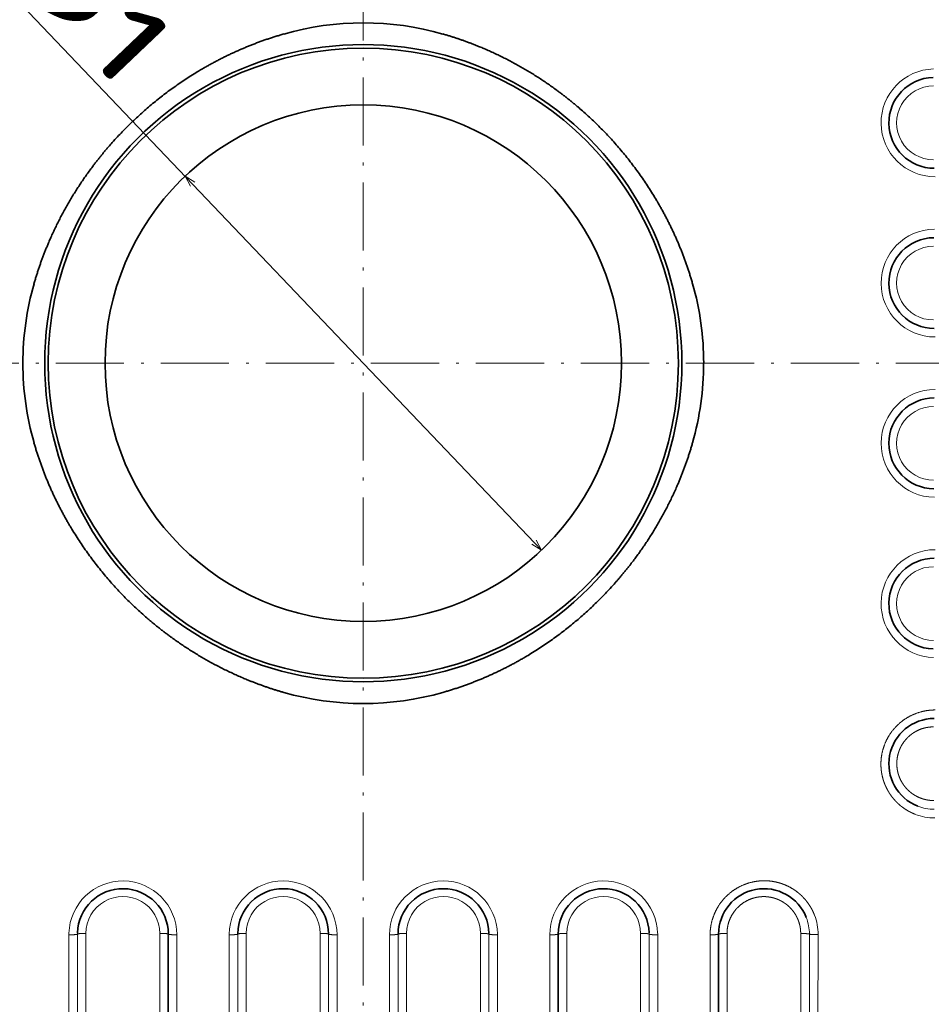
# Model space of a CAD drawing. Extents: x 117 to 1015, y -24 to 896.
# Tile 12 of 24: x 534 to 695, y 308 to 481. Entities that reach past the tile are written whole.
import ezdxf
from ezdxf.enums import TextEntityAlignment as Align

# ---------------------------------------------------------------- set-up
doc = ezdxf.new("R2010")
doc.units = 0
doc.linetypes.add('DASHDOT', pattern=[18.5, 12, -3, 0.5, -3])
doc.layers.get('0').update_dxf_attribs({"lineweight": 13})
doc.styles.get("Standard").update_dxf_attribs({"font": 'isocp.shx'})
doc.dimstyles.get("Standard").update_dxf_attribs({"dimtxt": 2.5, "dimasz": 2.5, "dimexe": 1.25, "dimexo": 0.625, "dimtad": 1, "dimcen": 2.5, "dimadec": 0, "dimazin": 0, "dimtfac": 1, "dimtmove": 0, "dimatfit": 0, "dimfxl": 0, "dimarcsym": 0})

# ---------------------------------------------------------------- blocks, each defined once
blk = doc.blocks.new('*D')
at = {"color": 7, "lineweight": 13}
for p, q in [((222.5, 820.5), (131.37, 820.5)), ((133.37, 20.5), (133.37, 820.5)), ((524.07, 494.39), (625.89, 387.57)), ((194.5, 48.5), (194.5, -23.6)), ((994.5, 48.5), (994.5, -23.6)), ((222.5, 20.5), (131.37, 20.5)), ((194.5, -21.6), (994.5, -21.6))]:
    blk.add_line(p, q, dxfattribs=at)
for points in [[(133.89, 818.57), (133.37, 820.5), (132.85, 818.57)], [(564.81, 452.39), (563.11, 453.43), (564.06, 451.68)], [(624.19, 388.61), (625.89, 387.57), (624.94, 389.32)], [(132.85, 22.43), (133.37, 20.5), (133.89, 22.43)], [(196.43, -21.08), (194.5, -21.6), (196.43, -22.12)], [(992.57, -22.12), (994.5, -21.6), (992.57, -21.08)]]:
    blk.add_lwpolyline(points, dxfattribs=at)
for s, rotation, p, p2 in [('%%c', 313.6296, (525.52, 495.77), (532.6, 488.33)), ('91', 313.6296, (533.29, 487.61), (551.98, 468)), ('800', 90, (131.37, 399.48), (131.37, 441.52))]:
    blk.add_text(s, height=14, rotation=rotation, dxfattribs=at).set_placement(p, p2, align=Align.FIT)
blk.add_text('800', height=14, dxfattribs=at).set_placement((573.48, -19.6), (615.52, -19.6), align=Align.FIT)
blk = doc.blocks.new('BLOCK7')
at = {"color": 7, "linetype": 'DASHDOT', "lineweight": 13}
for p, q in [((0, 420.34), (0, -420.34)), ((420.34, 0), (-420.34, 0))]:
    blk.add_line(p, q, dxfattribs=at)
blk = doc.blocks.new('BLOCK8')
at = {"color": 7, "lineweight": 13, "ltscale": 0.00661}
blk.add_line((-51.86, -100.46), (-51.86, -100.72), dxfattribs=at)
at = {"color": 7, "lineweight": 13, "ltscale": 0.005572}
blk.add_line((-50.35, -100.37), (-50.35, -100.59), dxfattribs=at)
at = {"color": 7, "lineweight": 13}
for p, q in [((-50.35, -310), (-50.35, -100.59)), ((-48.85, -100.46), (-48.85, -309.88)), ((-35.85, -309.88), (-35.85, -100.46)), ((-22.12, -310), (-22.12, -100.59)), ((-20.62, -100.46), (-20.62, -309.88)), ((-7.62, -309.88), (-7.62, -100.46)), ((-6.12, -100.59), (-6.12, -310)), ((6.12, -100.59), (6.12, -310)), ((7.62, -309.88), (7.62, -100.46)), ((20.62, -100.46), (20.62, -309.88)), ((22.12, -310), (22.12, -100.59)), ((35.85, -309.88), (35.85, -100.46)), ((48.85, -100.46), (48.85, -309.88)), ((50.35, -310), (50.35, -100.59)), ((-51.86, -310.12), (-51.86, -100.72)), ((-32.86, -100.72), (-32.86, -310.12)), ((-23.62, -310.12), (-23.62, -100.72)), ((-4.62, -100.72), (-4.62, -310.12)), ((4.62, -100.72), (4.62, -310.12)), ((23.62, -310.12), (23.62, -100.72)), ((32.86, -100.72), (32.86, -310.12)), ((51.86, -310.12), (51.86, -100.72)), ((61.09, -310.12), (61.09, -102.86)), ((64.09, -105.45), (64.09, -309.88))]:
    blk.add_line(p, q, dxfattribs=at)
at = {"color": 7, "lineweight": 35}
for p, q in [((-34.36, -100.59), (-34.36, -310)), ((34.35, -100.59), (34.35, -310)), ((62.59, -310), (62.59, -102.73))]:
    blk.add_line(p, q, dxfattribs=at)
at = {"color": 7, "lineweight": 13, "ltscale": 0.002731}
blk.add_line((-23.62, -100.72), (-23.62, -100.61), dxfattribs=at)
at = {"color": 7, "lineweight": 13, "ltscale": 0.00273}
blk.add_line((23.62, -100.61), (23.62, -100.72), dxfattribs=at)
at = {"color": 7, "lineweight": 13, "ltscale": 0.005571}
blk.add_line((50.35, -100.37), (50.35, -100.59), dxfattribs=at)
at = {"color": 7, "lineweight": 13, "ltscale": 0.006609}
blk.add_line((51.86, -100.46), (51.86, -100.72), dxfattribs=at)
at = {"color": 7, "lineweight": 35, "ltscale": 0.053444}
blk.add_line((62.59, -102.73), (62.59, -100.59), dxfattribs=at)
at = {"color": 7, "lineweight": 13, "ltscale": 0.124652}
blk.add_line((64.09, -105.45), (64.08, -100.47), dxfattribs=at)
at = {"color": 7, "lineweight": 13, "ltscale": 0.433296}
blk.add_line((77.06, -100.49), (77.08, -117.82), dxfattribs=at)
at = {"color": 7, "lineweight": 13, "ltscale": 0.433987}
blk.add_line((78.59, -117.95), (78.59, -100.59), dxfattribs=at)
at = {"color": 7, "lineweight": 13, "ltscale": 0.053524}
blk.add_line((61.1, -100.72), (61.09, -102.86), dxfattribs=at)
at = {"color": 7, "lineweight": 13, "ltscale": 0.434679}
blk.add_line((80.1, -118.07), (80.13, -100.68), dxfattribs=at)
at = {"color": 7, "lineweight": 35}
for radius in [55.5, 45.5]:
    blk.add_circle((0, 0), radius, dxfattribs=at)
for centre, radius, start, end in [((0, 8.95), 51.02, 74.0575, 105.9413), ((0, 0), 56.13, 359.9999, 180.0001), ((100.59, 42.35), 8, 91.5986, 270), ((100.59, 14.12), 8, 90.6604, 270.0006), ((-8.94, 0), 51.03, 164.0606, 179.9976), ((8.94, 0), 51.03, 0.0022, 15.9405), ((-8.94, 0), 51.03, 180.0022, 195.9407), ((0, 0), 56.13, 179.9999, 360.0001), ((8.93, 0), 51.03, 344.0609, 359.9976), ((100.59, -14.12), 8, 89.9994, 269.3398), ((100.59, -42.35), 8, 90, 268.4016), ((0, -8.95), 51.02, 254.0572, 285.9409), ((100.59, -70.59), 8, 90, 248.7299), ((-42.35, -100.59), 8, 0, 178.4014), ((-14.12, -100.59), 8, 359.9994, 179.3396), ((14.12, -100.59), 8, 0.6602, 180), ((42.35, -100.59), 8, 1.5984, 180), ((70.59, -100.59), 8, 21.2701, 180)]:
    blk.add_arc(centre, radius, start, end, dxfattribs=at)
at = {"color": 7, "lineweight": 13}
for centre, radius, start, end in [((100.72, 42.36), 9.5, 91.608, 269.9917), ((100.46, 42.35), 6.5, 89.9911, 270.0076), ((100.72, 14.12), 9.5, 90.6688, 269.9926), ((100.46, 14.12), 6.5, 89.9918, 270.0078), ((100.72, -14.12), 9.5, 90.0074, 269.3315), ((100.46, -14.12), 6.5, 89.9926, 270.0078), ((100.72, -42.36), 9.5, 90.0083, 268.3921), ((100.46, -42.35), 6.5, 89.9921, 270.0093), ((100.59, -70.59), 8, 248.7315, 269.9965), ((100.67, -70.64), 9.49, 248.8002, 270.0881), ((-42.36, -100.72), 9.5, 0.0085, 178.3918), ((-14.12, -100.72), 9.5, 0.0075, 179.3312), ((14.12, -100.72), 9.5, 0.6686, 179.9919), ((42.36, -100.72), 9.5, 1.6079, 179.9917), ((-42.35, -100.46), 6.5, 359.9924, 180.0089), ((-14.12, -100.46), 6.5, 359.9926, 180.0078), ((14.12, -100.46), 6.5, 359.9922, 180.0074), ((42.35, -100.46), 6.5, 359.9911, 180.0076), ((70.6, -100.59), 7.99, 0.0022, 21.2702), ((70.64, -100.67), 9.49, 359.9119, 21.1998)]:
    blk.add_arc(centre, radius, start, end, dxfattribs=at)
at = {"color": 7, "lineweight": 35}
for points, knots in [([(-14.01, 58.01), (-19.28, 56.5), (-24.3, 54.43), (-29.03, 51.84), (-37.6, 45.99), (-44.82, 38.63), (-47.99, 34.73), (-52.2, 28.39), (-55.45, 21.42), (-56.43, 19.01), (-57.28, 16.54), (-58.01, 14.01)], [0, 0, 0, 0, 0, 0, 31.310618, 31.310618, 31.310618, 61.014096, 61.014096, 61.014096, 76.047532, 76.047532, 76.047532, 76.047532, 76.047532, 76.047532]), ([(58.01, 14.01), (56.5, 19.29), (54.43, 24.29), (51.86, 29.01), (45.88, 37.76), (38.35, 45.1), (34.23, 48.39), (27.82, 52.54), (20.76, 55.72), (18.57, 56.58), (16.32, 57.35), (14.01, 58.01)], [0, 0, 0, 0, 0, 0, 32.80012, 32.80012, 32.80012, 65.759021, 65.759021, 65.759021, 80.071087, 80.071087, 80.071087, 80.071087, 80.071087, 80.071087]), ([(-58.01, -14.01), (-56.5, -19.29), (-54.43, -24.3), (-51.85, -29.01), (-45.88, -37.76), (-38.34, -45.11), (-34.21, -48.4), (-27.81, -52.55), (-20.75, -55.72), (-18.56, -56.58), (-16.31, -57.35), (-14.01, -58.01)], [0, 0, 0, 0, 0, 0, 32.610318, 32.610318, 32.610318, 65.348879, 65.348879, 65.348879, 79.556875, 79.556875, 79.556875, 79.556875, 79.556875, 79.556875]), ([(14.01, -58.01), (19.29, -56.5), (24.3, -54.43), (29.03, -51.85), (37.58, -46), (44.79, -38.66), (47.96, -34.76), (52.18, -28.43), (55.44, -21.45), (56.42, -19.04), (57.28, -16.55), (58.01, -14.01)], [0, 0, 0, 0, 0, 0, 31.874862, 31.874862, 31.874862, 62.203713, 62.203713, 62.203713, 77.56727, 77.56727, 77.56727, 77.56727, 77.56727, 77.56727])]:
    blk.add_open_spline(points, degree=5, knots=knots, dxfattribs=at)
at = {"color": 7, "lineweight": 13}
for points, knots in [([(100.72, -61.1), (99.83, -61.1), (98.98, -61.2), (98.17, -61.4), (96.43, -62), (94.94, -62.96), (94.18, -63.6), (92.86, -65.03), (91.92, -66.8), (91.55, -67.74), (91.19, -69.28), (91.17, -70.98), (91.2, -71.56), (91.34, -72.51), (91.61, -73.48), (91.73, -73.83), (91.93, -74.36), (92.18, -74.87), (92.26, -75.04), (92.48, -75.43), (92.72, -75.82), (92.87, -76.05), (93.2, -76.5), (93.56, -76.92), (93.75, -77.14), (94.09, -77.48), (94.44, -77.8), (94.59, -77.93), (94.9, -78.18), (95.21, -78.4), (95.37, -78.51), (95.75, -78.76), (96.14, -78.98), (96.37, -79.1), (96.68, -79.25), (97, -79.39), (97.08, -79.42), (97.16, -79.45), (97.24, -79.48)], [0, 0, 0, 0, 0, 0, 5.990679, 5.990679, 5.990679, 13.745635, 13.745635, 13.745635, 21.2547, 21.2547, 21.2547, 25.031834, 25.031834, 25.031834, 27.194539, 27.194539, 27.194539, 28.191066, 28.191066, 28.191066, 29.624822, 29.624822, 29.624822, 31.061604, 31.061604, 31.061604, 32.093651, 32.093651, 32.093651, 33.08859, 33.08859, 33.08859, 34.511238, 34.511238, 34.511238, 35.003923, 35.003923, 35.003923, 35.003923, 35.003923, 35.003923]), ([(100.47, -64.08), (99.73, -64.08), (99.05, -64.18), (98.4, -64.36), (97.59, -64.7), (96.87, -65.15), (96.68, -65.29), (96.03, -65.78), (95.47, -66.37), (95.11, -66.83), (94.64, -67.61), (94.31, -68.5), (94.21, -68.82), (94.09, -69.31), (94.02, -69.83), (94.01, -70), (93.99, -70.32), (93.99, -70.66), (93.99, -70.83), (94.01, -71.15), (94.05, -71.48), (94.08, -71.63), (94.13, -71.94), (94.21, -72.26), (94.26, -72.41), (94.35, -72.7), (94.46, -72.99), (94.52, -73.14), (94.64, -73.41), (94.79, -73.68), (94.86, -73.8), (94.99, -74.02), (95.14, -74.24), (95.2, -74.33), (95.33, -74.51), (95.47, -74.68), (95.54, -74.77), (95.72, -74.97), (95.91, -75.17), (96.02, -75.27), (96.26, -75.49), (96.51, -75.7), (96.64, -75.79), (96.89, -75.97), (97.15, -76.13), (97.27, -76.2), (97.57, -76.37), (97.87, -76.51), (98.05, -76.58), (98.42, -76.72), (98.78, -76.83), (98.96, -76.88), (99.39, -76.97), (99.8, -77.03), (100.03, -77.05), (100.26, -77.06), (100.49, -77.06)], [0, 0, 0, 0, 0, 0, 5.932425, 5.932425, 5.932425, 8.250389, 8.250389, 8.250389, 13.926907, 13.926907, 13.926907, 16.966723, 16.966723, 16.966723, 18.348936, 18.348936, 18.348936, 19.628368, 19.628368, 19.628368, 20.784983, 20.784983, 20.784983, 21.835, 21.835, 21.835, 22.7622, 22.7622, 22.7622, 23.601507, 23.601507, 23.601507, 24.201032, 24.201032, 24.201032, 24.800558, 24.800558, 24.800558, 25.647203, 25.647203, 25.647203, 26.541245, 26.541245, 26.541245, 27.353467, 27.353467, 27.353467, 28.565444, 28.565444, 28.565444, 29.86994, 29.86994, 29.86994, 31.66428, 31.66428, 31.66428, 31.66428, 31.66428, 31.66428]), ([(79.48, -97.24), (79.42, -97.07), (79.35, -96.91), (79.28, -96.75), (79.13, -96.42), (78.96, -96.1), (78.87, -95.95), (78.64, -95.56), (78.38, -95.18), (78.22, -94.96), (77.88, -94.52), (77.5, -94.11), (77.3, -93.91), (76.81, -93.45), (76.29, -93.03), (75.96, -92.81), (75.41, -92.46), (74.85, -92.16), (74.61, -92.05), (73.89, -91.74), (73.16, -91.51), (72.66, -91.39), (71.63, -91.2), (70.63, -91.17), (70.11, -91.18), (68.36, -91.35), (66.8, -91.89), (65.79, -92.4), (64.14, -93.57), (62.86, -95.1), (62.36, -95.87), (61.68, -97.23), (61.27, -98.76), (61.16, -99.39), (61.1, -100.04), (61.1, -100.72)], [0, 0, 0, 0, 0, 0, 1.00311, 1.00311, 1.00311, 1.978845, 1.978845, 1.978845, 3.41373, 3.41373, 3.41373, 4.85487, 4.85487, 4.85487, 6.870022, 6.870022, 6.870022, 8.293948, 8.293948, 8.293948, 11.288669, 11.288669, 11.288669, 14.767186, 14.767186, 14.767186, 23.368975, 23.368975, 23.368975, 30.462362, 30.462362, 30.462362, 35.003921, 35.003921, 35.003921, 35.003921, 35.003921, 35.003921]), ([(64.08, -100.47), (64.08, -99.72), (64.18, -99.03), (64.37, -98.37), (64.96, -96.99), (65.87, -95.88), (66.48, -95.33), (67.56, -94.62), (68.86, -94.18), (69.35, -94.07), (70.15, -93.96), (71.03, -93.99), (71.35, -94.03), (71.83, -94.1), (72.33, -94.23), (72.48, -94.28), (72.77, -94.37), (73.07, -94.49), (73.21, -94.55), (73.48, -94.68), (73.75, -94.83), (73.87, -94.9), (74.1, -95.04), (74.31, -95.19), (74.4, -95.25), (74.58, -95.39), (74.76, -95.53), (74.84, -95.61), (75.05, -95.79), (75.24, -95.99), (75.35, -96.1), (75.57, -96.35), (75.77, -96.6), (75.86, -96.73), (76.08, -97.05), (76.27, -97.37), (76.36, -97.56), (76.54, -97.94), (76.69, -98.32), (76.75, -98.51), (76.87, -98.89), (76.95, -99.27), (76.98, -99.47), (77.03, -99.79), (77.05, -100.11), (77.05, -100.24), (77.06, -100.36), (77.06, -100.49)], [0, 0, 0, 0, 0, 0, 5.537411, 5.537411, 5.537411, 12.815336, 12.815336, 12.815336, 16.851869, 16.851869, 16.851869, 19.107993, 19.107993, 19.107993, 20.10137, 20.10137, 20.10137, 20.996403, 20.996403, 20.996403, 21.814875, 21.814875, 21.814875, 22.414939, 22.414939, 22.414939, 23.015004, 23.015004, 23.015004, 23.863905, 23.863905, 23.863905, 24.73537, 24.73537, 24.73537, 25.954381, 25.954381, 25.954381, 27.17954, 27.17954, 27.17954, 28.521717, 28.521717, 28.521717, 29.447077, 29.447077, 29.447077, 29.447077, 29.447077, 29.447077]), ([(-50.35, -100.59), (-50.36, -100.6), (-50.38, -100.62), (-50.41, -100.63), (-50.59, -100.67), (-50.9, -100.69), (-51.14, -100.71), (-51.43, -100.72), (-51.72, -100.72), (-51.77, -100.72), (-51.81, -100.72), (-51.86, -100.72)], [0, 0, 0, 0, 0, 0, 0.806889, 0.806889, 0.806889, 2.637713, 2.637713, 2.637713, 2.967671, 2.967671, 2.967671, 2.967671, 2.967671, 2.967671]), ([(-48.85, -100.46), (-49.16, -100.46), (-49.46, -100.47), (-49.77, -100.48), (-50.11, -100.51), (-50.29, -100.55), (-50.32, -100.56), (-50.35, -100.57), (-50.35, -100.59), (-50.35, -100.59), (-50.35, -100.59), (-50.35, -100.59)], [0, 0, 0, 0, 0, 0, 2.21965, 2.21965, 2.21965, 2.862067, 2.862067, 2.862067, 2.955745, 2.955745, 2.955745, 2.955745, 2.955745, 2.955745]), ([(-35.85, -100.46), (-35.55, -100.46), (-35.24, -100.47), (-34.94, -100.48), (-34.6, -100.51), (-34.42, -100.55), (-34.38, -100.56), (-34.36, -100.57), (-34.36, -100.59), (-34.36, -100.59), (-34.36, -100.59), (-34.36, -100.59)], [0, 0, 0, 0, 0, 0, 2.197335, 2.197335, 2.197335, 2.830634, 2.830634, 2.830634, 2.921925, 2.921925, 2.921925, 2.921925, 2.921925, 2.921925]), ([(-34.36, -100.59), (-34.36, -100.6), (-34.34, -100.61), (-34.3, -100.63), (-34.16, -100.66), (-33.93, -100.68), (-33.75, -100.7), (-33.46, -100.71), (-33.16, -100.72), (-33.06, -100.72), (-32.96, -100.72), (-32.86, -100.72)], [0, 0, 0, 0, 0, 0, 0.734705, 0.734705, 0.734705, 2.199893, 2.199893, 2.199893, 2.931528, 2.931528, 2.931528, 2.931528, 2.931528, 2.931528]), ([(-22.12, -100.59), (-22.12, -100.6), (-22.14, -100.61), (-22.17, -100.63), (-22.31, -100.66), (-22.55, -100.68), (-22.73, -100.7), (-23.02, -100.71), (-23.32, -100.72), (-23.42, -100.72), (-23.52, -100.72), (-23.62, -100.72)], [0, 0, 0, 0, 0, 0, 0.747427, 0.747427, 0.747427, 2.232175, 2.232175, 2.232175, 2.970334, 2.970334, 2.970334, 2.970334, 2.970334, 2.970334]), ([(-20.62, -100.46), (-20.92, -100.46), (-21.23, -100.47), (-21.53, -100.48), (-21.88, -100.51), (-22.06, -100.55), (-22.09, -100.56), (-22.11, -100.57), (-22.12, -100.59), (-22.12, -100.59), (-22.12, -100.59), (-22.12, -100.59)], [0, 0, 0, 0, 0, 0, 2.219429, 2.219429, 2.219429, 2.861863, 2.861863, 2.861863, 2.95556, 2.95556, 2.95556, 2.95556, 2.95556, 2.95556]), ([(-7.62, -100.46), (-7.31, -100.46), (-7.01, -100.47), (-6.71, -100.48), (-6.36, -100.51), (-6.18, -100.55), (-6.15, -100.56), (-6.13, -100.57), (-6.12, -100.59), (-6.12, -100.59), (-6.12, -100.59), (-6.12, -100.59)], [0, 0, 0, 0, 0, 0, 2.218895, 2.218895, 2.218895, 2.861251, 2.861251, 2.861251, 2.954952, 2.954952, 2.954952, 2.954952, 2.954952, 2.954952]), ([(-6.12, -100.59), (-6.12, -100.6), (-6.1, -100.61), (-6.07, -100.63), (-5.93, -100.66), (-5.69, -100.68), (-5.51, -100.7), (-5.23, -100.71), (-4.92, -100.72), (-4.82, -100.72), (-4.72, -100.72), (-4.62, -100.72)], [0, 0, 0, 0, 0, 0, 0.747253, 0.747253, 0.747253, 2.231346, 2.231346, 2.231346, 2.969289, 2.969289, 2.969289, 2.969289, 2.969289, 2.969289]), ([(6.12, -100.59), (6.12, -100.6), (6.1, -100.61), (6.07, -100.63), (5.93, -100.66), (5.69, -100.68), (5.51, -100.7), (5.23, -100.71), (4.92, -100.72), (4.82, -100.72), (4.72, -100.72), (4.62, -100.72)], [0, 0, 0, 0, 0, 0, 0.747254, 0.747254, 0.747254, 2.231349, 2.231349, 2.231349, 2.969292, 2.969292, 2.969292, 2.969292, 2.969292, 2.969292]), ([(7.62, -100.46), (7.31, -100.46), (7.01, -100.47), (6.71, -100.48), (6.36, -100.51), (6.18, -100.55), (6.15, -100.56), (6.13, -100.57), (6.12, -100.59), (6.12, -100.59), (6.12, -100.59), (6.12, -100.59)], [0, 0, 0, 0, 0, 0, 2.218892, 2.218892, 2.218892, 2.861247, 2.861247, 2.861247, 2.954948, 2.954948, 2.954948, 2.954948, 2.954948, 2.954948]), ([(20.62, -100.46), (20.92, -100.46), (21.23, -100.47), (21.53, -100.48), (21.88, -100.51), (22.06, -100.55), (22.09, -100.56), (22.11, -100.57), (22.12, -100.59), (22.12, -100.59), (22.12, -100.59), (22.12, -100.59)], [0, 0, 0, 0, 0, 0, 2.198534, 2.198534, 2.198534, 2.831826, 2.831826, 2.831826, 2.923005, 2.923005, 2.923005, 2.923005, 2.923005, 2.923005]), ([(22.12, -100.59), (22.12, -100.6), (22.14, -100.61), (22.17, -100.63), (22.31, -100.66), (22.55, -100.68), (22.73, -100.7), (23.02, -100.71), (23.32, -100.72), (23.42, -100.72), (23.52, -100.72), (23.62, -100.72)], [0, 0, 0, 0, 0, 0, 0.747444, 0.747444, 0.747444, 2.232218, 2.232218, 2.232218, 2.970385, 2.970385, 2.970385, 2.970385, 2.970385, 2.970385]), ([(34.35, -100.59), (34.35, -100.6), (34.34, -100.61), (34.31, -100.63), (34.17, -100.66), (33.93, -100.68), (33.75, -100.7), (33.46, -100.71), (33.16, -100.72), (33.06, -100.72), (32.96, -100.72), (32.86, -100.72)], [0, 0, 0, 0, 0, 0, 0.746828, 0.746828, 0.746828, 2.229753, 2.229753, 2.229753, 2.967104, 2.967104, 2.967104, 2.967104, 2.967104, 2.967104]), ([(35.85, -100.46), (35.55, -100.46), (35.24, -100.47), (34.94, -100.48), (34.6, -100.51), (34.42, -100.55), (34.38, -100.56), (34.36, -100.57), (34.36, -100.59), (34.36, -100.59), (34.35, -100.59), (34.35, -100.59)], [0, 0, 0, 0, 0, 0, 2.197728, 2.197728, 2.197728, 2.8312, 2.8312, 2.8312, 2.922538, 2.922538, 2.922538, 2.922538, 2.922538, 2.922538]), ([(48.85, -100.46), (49.16, -100.46), (49.46, -100.47), (49.76, -100.48), (50.11, -100.51), (50.29, -100.55), (50.33, -100.56), (50.35, -100.57), (50.35, -100.59), (50.35, -100.59), (50.35, -100.59), (50.35, -100.59)], [0, 0, 0, 0, 0, 0, 2.198336, 2.198336, 2.198336, 2.831421, 2.831421, 2.831421, 2.922529, 2.922529, 2.922529, 2.922529, 2.922529, 2.922529]), ([(50.35, -100.59), (50.36, -100.6), (50.38, -100.62), (50.41, -100.63), (50.59, -100.67), (50.9, -100.69), (51.14, -100.71), (51.43, -100.72), (51.72, -100.72), (51.77, -100.72), (51.81, -100.72), (51.86, -100.72)], [0, 0, 0, 0, 0, 0, 0.806915, 0.806915, 0.806915, 2.637782, 2.637782, 2.637782, 2.967743, 2.967743, 2.967743, 2.967743, 2.967743, 2.967743]), ([(61.1, -100.72), (61.4, -100.72), (61.71, -100.71), (62.01, -100.7), (62.35, -100.67), (62.53, -100.63), (62.56, -100.62), (62.58, -100.61), (62.59, -100.59), (62.59, -100.59), (62.59, -100.59), (62.59, -100.59)], [0, 0, 0, 0, 0, 0, 2.182261, 2.182261, 2.182261, 2.809863, 2.809863, 2.809863, 2.899797, 2.899797, 2.899797, 2.899797, 2.899797, 2.899797]), ([(62.59, -100.59), (62.59, -100.58), (62.61, -100.57), (62.64, -100.56), (62.77, -100.53), (63, -100.5), (63.17, -100.49), (63.46, -100.48), (63.76, -100.47), (63.87, -100.47), (63.97, -100.47), (64.08, -100.47)], [0, 0, 0, 0, 0, 0, 0.717925, 0.717925, 0.717925, 2.187419, 2.187419, 2.187419, 2.95367, 2.95367, 2.95367, 2.95367, 2.95367, 2.95367]), ([(78.59, -100.59), (78.59, -100.58), (78.57, -100.57), (78.55, -100.56), (78.44, -100.54), (78.27, -100.53), (78.15, -100.52), (77.87, -100.5), (77.55, -100.49), (77.39, -100.49), (77.22, -100.49), (77.06, -100.49)], [0, 0, 0, 0, 0, 0, 0.604593, 0.604593, 0.604593, 1.712647, 1.712647, 1.712647, 2.890607, 2.890607, 2.890607, 2.890607, 2.890607, 2.890607]), ([(80.13, -100.68), (79.82, -100.68), (79.51, -100.68), (79.21, -100.67), (78.86, -100.65), (78.66, -100.62), (78.63, -100.61), (78.6, -100.6), (78.59, -100.59), (78.59, -100.59), (78.59, -100.59), (78.59, -100.59)], [0, 0, 0, 0, 0, 0, 2.233212, 2.233212, 2.233212, 2.879134, 2.879134, 2.879134, 2.973432, 2.973432, 2.973432, 2.973432, 2.973432, 2.973432])]:
    blk.add_open_spline(points, degree=5, knots=knots, dxfattribs=at)

msp = doc.modelspace()

# ---------------------------------------------------------------- block references
at = {"lineweight": 0}
for name in ['BLOCK7', 'BLOCK8']:
    msp.add_blockref(name, (594.5, 420.5), dxfattribs=at)

# ---------------------------------------------------------------- dimensions: what is measured, and where the dimension line sits
at = {"color": 0, "lineweight": 0}
for base, p1, p2, angle, middle in [((133.369, 820.5), (224.5, 20.5), (224.5, 820.5), 90, (133.369, 420.5)), ((194.5, -21.599), (994.5, 50.5), (194.5, 50.5), 180, (594.5, -21.599))]:
    dim = msp.add_linear_dim(base=base, p1=p1, p2=p2, angle=angle, dimstyle='Standard', dxfattribs=at)
    dim.commit()
    dim.dimension.update_dxf_attribs({"geometry": '*D', "text_midpoint": middle, "dimtype": 161})
dim = msp.add_diameter_dim_2p(p1=(625.895, 387.566), p2=(563.105, 453.434), dimstyle='Standard', dxfattribs=at)
dim.commit()
dim.dimension.update_dxf_attribs({"geometry": '*D', "text_midpoint": (537.3, 480.504), "dimtype": 163})

doc.saveas('drawing.dxf')
